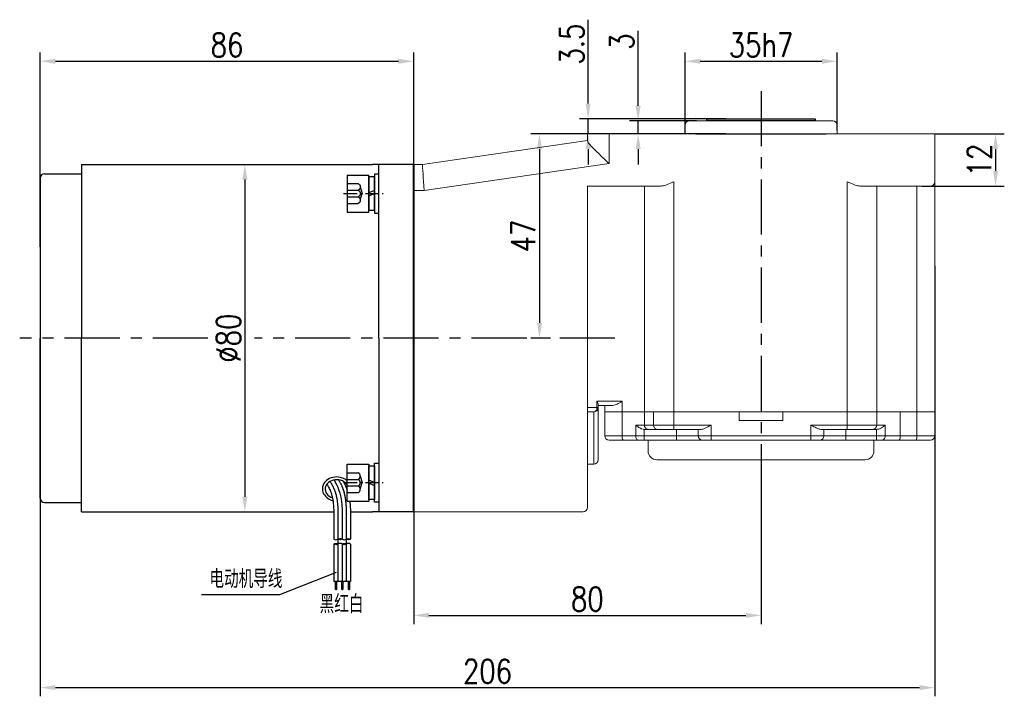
# Model space of a CAD drawing. Header units: inches. Extents: x -739 to 4096, y 9 to 1581.
# Tile 3 of 36: x 990 to 1217, y 352 to 508. Entities that reach past the tile are written whole.
import ezdxf

# ---------------------------------------------------------------- set-up
doc = ezdxf.new("R2010")
doc.units = ezdxf.units.IN
doc.header["$LTSCALE"] = 10
doc.header["$MEASUREMENT"] = 0
doc.linetypes.add('CENTER', pattern=[10.16, 6.35, -1.27, 1.27, -1.27])
doc.linetypes.add('HIDDEN', pattern=[1.905, 1.27, -0.635])
for name, color, linetype in [('1轮廓实线层', 7, 'Continuous'), ('2细线层', 4, 'Continuous'), ('3中心线层', 1, 'CENTER'), ('4虚线层', 6, 'HIDDEN'), ('5剖面线层', 2, 'Continuous'), ('6文字层', 3, 'Continuous'), ('7标注层', 4, 'Continuous')]:
    doc.layers.add(name, color=color, linetype=linetype)
doc.layers.add('图层2', color=4, linetype='Continuous', lineweight=40)
doc.styles.add('PC_TEXTSTYLE', font='isocp.shx', dxfattribs={"width": 0.8, "bigfont": 'HZFS.SHX'})
doc.styles.add('TH_GBDIM', font='romans.shx', dxfattribs={"width": 0.8, "bigfont": 'gbcbig.shx'})
doc.dimstyles.new('TH_GBDIM', dxfattribs={"dimtxt": 3.5, "dimasz": 2.5, "dimexe": 2, "dimexo": 0, "dimgap": 1, "dimtad": 1, "dimdec": 4, "dimdsep": 46, "dimtxsty": 'TH_GBDIM', "dimcen": 0.09, "dimclrd": 4, "dimclre": 4, "dimclrt": 3, "dimadec": 0, "dimazin": 0, "dimtfac": 1, "dimtdec": 4, "dimtmove": 0, "dimatfit": 3, "dimfxl": 1, "dimtzin": 0, "dimarcsym": 0})
pattern_1 = [(45, (914.6998, 228.908), (1.436841, -1.436841), [])]
pattern_2 = [(45, (912.7798, 228.908), (1.436841, -1.436841), [])]

# ---------------------------------------------------------------- blocks, each defined once
blk = doc.blocks.new('*D63')
at = {"layer": '7标注层', "color": 4, "lineweight": -2, "transparency": 16777216}
for p, q in [((1160.8, 400.61), (1160.8, 368.87)), ((1080.8, 394.69), (1080.8, 368.87)), ((1084.3, 370.87), (1157.3, 370.87))]:
    blk.add_line(p, q, dxfattribs=at)
at = {"layer": '7标注层', "color": 4, "transparency": 16777216}
for points in [[(1084.3, 371.46), (1084.3, 370.29), (1080.8, 370.87)], [(1157.3, 371.46), (1157.3, 370.29), (1160.8, 370.87)]]:
    blk.add_solid(points, dxfattribs=at)
at = {"layer": 'Defpoints', "color": 0, "transparency": 16777216}
for p in [(1160.8, 400.61), (1080.8, 394.69), (1160.8, 370.87)]:
    blk.add_point(p, dxfattribs=at)
at = {"layer": '7标注层', "color": 3, "transparency": 16777216, "insert": (1120.8, 374.62), "char_height": 5.5, "attachment_point": 5, "style": 'TH_GBDIM'}
blk.add_mtext('80', dxfattribs=at)
blk = doc.blocks.new('*D64')
at = {"layer": '7标注层', "color": 4, "lineweight": -2, "transparency": 16777216}
for p, q in [((1120.8, 481.69), (1107.79, 481.69)), ((1109.79, 478.19), (1109.79, 438.19)), ((1112.33, 434.69), (1107.79, 434.69))]:
    blk.add_line(p, q, dxfattribs=at)
at = {"layer": '7标注层', "color": 4, "transparency": 16777216}
for points in [[(1109.21, 478.19), (1110.37, 478.19), (1109.79, 481.69)], [(1109.21, 438.19), (1110.37, 438.19), (1109.79, 434.69)]]:
    blk.add_solid(points, dxfattribs=at)
at = {"layer": 'Defpoints', "color": 0, "transparency": 16777216}
for p in [(1120.8, 481.69), (1109.79, 434.69), (1112.33, 434.69)]:
    blk.add_point(p, dxfattribs=at)
at = {"layer": '7标注层', "color": 3, "transparency": 16777216, "insert": (1106.04, 458.19), "char_height": 5.5, "attachment_point": 5, "rotation": 90, "style": 'TH_GBDIM'}
blk.add_mtext('{47}{}{}', dxfattribs=at)
blk = doc.blocks.new('*D65')
at = {"layer": '7标注层', "color": 4, "lineweight": -2, "transparency": 16777216}
for p, q in [((1200.8, 481.69), (1216.82, 481.69)), ((1214.82, 478.19), (1214.82, 473.19)), ((1197.8, 469.69), (1216.82, 469.69))]:
    blk.add_line(p, q, dxfattribs=at)
at = {"layer": '7标注层', "color": 4, "transparency": 16777216}
for points in [[(1214.24, 478.19), (1215.4, 478.19), (1214.82, 481.69)], [(1214.24, 473.19), (1215.4, 473.19), (1214.82, 469.69)]]:
    blk.add_solid(points, dxfattribs=at)
at = {"layer": 'Defpoints', "color": 0, "transparency": 16777216}
for p in [(1200.8, 481.69), (1197.8, 469.69), (1214.82, 469.69)]:
    blk.add_point(p, dxfattribs=at)
at = {"layer": '7标注层', "color": 3, "transparency": 16777216, "insert": (1211.07, 475.69), "char_height": 5.5, "attachment_point": 5, "rotation": 90, "style": 'TH_GBDIM'}
blk.add_mtext('{12}{}{}', dxfattribs=at)
blk = doc.blocks.new('*D66')
at = {"layer": '7标注层', "color": 4, "lineweight": -2, "transparency": 16777216}
for p, q in [((1132.49, 488.19), (1132.49, 505.41)), ((1145.91, 484.69), (1130.49, 484.69)), ((1132.49, 481.69), (1132.49, 484.69)), ((1148.3, 481.69), (1130.49, 481.69)), ((1132.49, 478.19), (1132.49, 474.69))]:
    blk.add_line(p, q, dxfattribs=at)
at = {"layer": '7标注层', "color": 4, "transparency": 16777216}
for points in [[(1131.91, 488.19), (1133.08, 488.19), (1132.49, 484.69)], [(1131.91, 478.19), (1133.08, 478.19), (1132.49, 481.69)]]:
    blk.add_solid(points, dxfattribs=at)
at = {"layer": 'Defpoints', "color": 0, "transparency": 16777216}
for p in [(1132.49, 484.69), (1145.91, 484.69), (1148.3, 481.69)]:
    blk.add_point(p, dxfattribs=at)
at = {"layer": '7标注层', "color": 3, "transparency": 16777216, "insert": (1128.74, 502.95), "char_height": 5.5, "attachment_point": 5, "rotation": 90, "style": 'TH_GBDIM'}
blk.add_mtext('3', dxfattribs=at)
blk = doc.blocks.new('*D67')
at = {"layer": '7标注层', "color": 4, "lineweight": -2, "transparency": 16777216}
for p, q in [((1143.3, 481.69), (1143.3, 500.42)), ((1178.3, 482.51), (1178.3, 500.42)), ((1146.8, 498.42), (1174.8, 498.42))]:
    blk.add_line(p, q, dxfattribs=at)
at = {"layer": '7标注层', "color": 4, "transparency": 16777216}
for points in [[(1146.8, 499), (1146.8, 497.83), (1143.3, 498.42)], [(1174.8, 499), (1174.8, 497.83), (1178.3, 498.42)]]:
    blk.add_solid(points, dxfattribs=at)
at = {"layer": 'Defpoints', "color": 0, "transparency": 16777216}
for p in [(1178.3, 498.42), (1143.3, 481.69), (1178.3, 482.51)]:
    blk.add_point(p, dxfattribs=at)
at = {"layer": '7标注层', "color": 3, "transparency": 16777216, "insert": (1160.8, 502.17), "char_height": 5.5, "attachment_point": 5, "style": 'TH_GBDIM'}
blk.add_mtext('\\A1;35h7', dxfattribs=at)
blk = doc.blocks.new('*D68')
at = {"layer": '7标注层', "color": 4, "lineweight": -2, "transparency": 16777216}
for p, q in [((1120.98, 488.69), (1120.98, 507.99)), ((1152.71, 485.19), (1118.98, 485.19)), ((1120.98, 481.69), (1120.98, 485.19)), ((1152.71, 481.69), (1118.98, 481.69)), ((1120.98, 478.19), (1120.98, 474.69))]:
    blk.add_line(p, q, dxfattribs=at)
at = {"layer": '7标注层', "color": 4, "transparency": 16777216}
for points in [[(1120.4, 488.69), (1121.57, 488.69), (1120.98, 485.19)], [(1120.4, 478.19), (1121.57, 478.19), (1120.98, 481.69)]]:
    blk.add_solid(points, dxfattribs=at)
at = {"layer": 'Defpoints', "color": 0, "transparency": 16777216}
for p in [(1152.71, 485.19), (1120.98, 481.69), (1152.71, 481.69)]:
    blk.add_point(p, dxfattribs=at)
at = {"layer": '7标注层', "color": 3, "transparency": 16777216, "insert": (1117.23, 502.38), "char_height": 5.5, "attachment_point": 5, "rotation": 90, "style": 'TH_GBDIM'}
blk.add_mtext('3.5', dxfattribs=at)
blk = doc.blocks.new('*D59')
at = {"layer": '7标注层', "color": 4, "lineweight": -2, "transparency": 16777216}
for p, q in [((994.8, 455.69), (994.8, 500.42)), ((1080.8, 474.69), (1080.8, 500.42)), ((998.3, 498.42), (1077.3, 498.42))]:
    blk.add_line(p, q, dxfattribs=at)
at = {"layer": '7标注层', "color": 4, "transparency": 16777216}
for points in [[(998.3, 499), (998.3, 497.83), (994.8, 498.42)], [(1077.3, 499), (1077.3, 497.83), (1080.8, 498.42)]]:
    blk.add_solid(points, dxfattribs=at)
at = {"layer": 'Defpoints', "color": 0, "transparency": 16777216}
for p in [(1080.8, 498.42), (1080.8, 474.69), (994.8, 455.69)]:
    blk.add_point(p, dxfattribs=at)
at = {"layer": '7标注层', "color": 3, "transparency": 16777216, "insert": (1037.8, 502.17), "char_height": 5.5, "attachment_point": 5, "style": 'TH_GBDIM'}
blk.add_mtext('86', dxfattribs=at)
blk = doc.blocks.new('*D60')
at = {"layer": '7标注层', "color": 4, "lineweight": -2, "transparency": 16777216}
for p, q in [((1035.8, 474.69), (1043.92, 474.69)), ((1041.92, 471.19), (1041.92, 398.19)), ((1035.8, 394.69), (1043.92, 394.69))]:
    blk.add_line(p, q, dxfattribs=at)
at = {"layer": '7标注层', "color": 4, "transparency": 16777216}
for points in [[(1041.34, 471.19), (1042.51, 471.19), (1041.92, 474.69)], [(1041.34, 398.19), (1042.51, 398.19), (1041.92, 394.69)]]:
    blk.add_solid(points, dxfattribs=at)
at = {"layer": 'Defpoints', "color": 0, "transparency": 16777216}
for p in [(1035.8, 474.69), (1035.8, 394.69), (1041.92, 394.69)]:
    blk.add_point(p, dxfattribs=at)
at = {"layer": '7标注层', "color": 3, "transparency": 16777216, "insert": (1038.17, 434.69), "char_height": 5.5, "attachment_point": 5, "rotation": 90, "style": 'TH_GBDIM'}
blk.add_mtext('{%%c80}{}{}', dxfattribs=at)
blk = doc.blocks.new('*D62')
at = {"layer": '7标注层', "color": 4, "lineweight": -2, "transparency": 16777216}
for p, q in [((994.8, 462.17), (994.8, 352.24)), ((1200.8, 451.35), (1200.8, 352.24)), ((998.3, 354.24), (1197.3, 354.24))]:
    blk.add_line(p, q, dxfattribs=at)
at = {"layer": '7标注层', "color": 4, "transparency": 16777216}
for points in [[(998.3, 354.82), (998.3, 353.66), (994.8, 354.24)], [(1197.3, 354.82), (1197.3, 353.66), (1200.8, 354.24)]]:
    blk.add_solid(points, dxfattribs=at)
at = {"layer": 'Defpoints', "color": 0, "transparency": 16777216}
for p in [(994.8, 462.17), (1200.8, 451.35), (1200.8, 354.24)]:
    blk.add_point(p, dxfattribs=at)
at = {"layer": '7标注层', "color": 3, "transparency": 16777216, "insert": (1097.8, 357.99), "char_height": 5.5, "attachment_point": 5, "style": 'TH_GBDIM'}
blk.add_mtext('206', dxfattribs=at)
blk = doc.blocks.new('GB93_5_0.65_R')
at = {"layer": '1轮廓实线层'}
for p, q in [((3.85, 1.3), (-3.85, 1.3)), ((-3.85, 1.3), (-3.85, 0)), ((-3.85, 0), (3.85, 0)), ((0, 0), (-0.56, 1.3)), ((0.7, 0), (0.14, 1.3)), ((3.85, 0), (3.85, 1.3))]:
    blk.add_line(p, q, dxfattribs=at)
blk = doc.blocks.new('A$C2A8800F1')
at = {"layer": '1轮廓实线层'}
for p, q in [((7, 9.25), (6, 9.25)), ((6, 9.25), (6, 7.4)), ((7, 7.4), (7, 9.25)), ((6, 7.4), (6, 2.1)), ((7, 2.1), (7, 7.4)), ((6, 2.1), (6, 0.25)), ((6, 0.25), (7, 0.25)), ((7, 0.25), (7, 2.1))]:
    blk.add_line(p, q, dxfattribs=at)
at = {"layer": '1轮廓实线层', "rotation": 89.99999999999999}
blk.add_blockref('GB93_5_0.65_R', (6, 4.75), dxfattribs=at)
blk = doc.blocks.new('GB／T70.1M5M8')
at = {"layer": '1轮廓实线层'}
for p, q in [((0, -4.25), (0, 4.25)), ((0, 4.25), (5, 4.25)), ((5, 4.25), (5, -4.25)), ((0, -4.25), (5, -4.25))]:
    blk.add_line(p, q, dxfattribs=at)
at = {"layer": '4虚线层'}
for p, q in [((0, 2.29), (2.5, 2.29)), ((0, 0.76), (2.5, 0.76)), ((3, 1.53), (3.45, 0)), ((3, -1.53), (3.45, 0)), ((0, -0.76), (2.5, -0.76)), ((0, -2.29), (2.5, -2.29))]:
    blk.add_line(p, q, dxfattribs=at)
for centre in [(2.17, 1.53), (2.17, 0), (2.17, -1.53)]:
    blk.add_arc(centre, 0.833, 293.5487, 66.4513, dxfattribs=at)

msp = doc.modelspace()

# ---------------------------------------------------------------- hatches: boundary and pattern name
at = {"layer": '5剖面线层'}
h = msp.add_hatch(dxfattribs=at)
h.set_pattern_fill('ANSI31', color=256, scale=0.64, angle=90, style=0)
h.set_pattern_definition(pattern_2)
edge = h.paths.add_edge_path()
edge.add_spline(control_points=[(1063.362, 388.41), (1063.522, 388.49), (1063.842, 388.65), (1064.162, 388.49), (1064.322, 388.41)], knot_values=[0, 0, 0, 0, 0.5059644, 1.0119289, 1.0119289, 1.0119289, 1.0119289], degree=3, periodic=0)
edge.add_spline(control_points=[(1064.322, 388.41), (1064.162, 388.33), (1063.842, 388.17), (1063.522, 388.33), (1063.362, 388.41)], knot_values=[0, 0, 0, 0, 0.5059644, 1.0119289, 1.0119289, 1.0119289, 1.0119289], degree=3, periodic=0)
h = msp.add_hatch(dxfattribs=at)
h.set_pattern_fill('ANSI31', color=256, scale=0.64, angle=90, style=0)
h.set_pattern_definition(pattern_1)
edge = h.paths.add_edge_path()
edge.add_spline(control_points=[(1065.282, 388.41), (1065.442, 388.49), (1065.762, 388.65), (1066.082, 388.49), (1066.242, 388.41)], knot_values=[0, 0, 0, 0, 0.5059644, 1.0119289, 1.0119289, 1.0119289, 1.0119289], degree=3, periodic=0)
edge.add_spline(control_points=[(1066.242, 388.41), (1066.082, 388.33), (1065.762, 388.17), (1065.442, 388.33), (1065.282, 388.41)], knot_values=[0, 0, 0, 0, 0.5059644, 1.0119289, 1.0119289, 1.0119289, 1.0119289], degree=3, periodic=0)
h = msp.add_hatch(dxfattribs=at)
h.set_pattern_fill('ANSI31', color=256, scale=0.64, angle=90, style=0)
h.set_pattern_definition(pattern_2)
edge = h.paths.add_edge_path()
edge.add_spline(control_points=[(1063.362, 387.29), (1063.202, 387.21), (1062.882, 387.05), (1062.562, 387.21), (1062.402, 387.29)], knot_values=[0, 0, 0, 0, 0.5059644, 1.0119289, 1.0119289, 1.0119289, 1.0119289], degree=3, periodic=0)
edge.add_spline(control_points=[(1062.402, 387.29), (1062.562, 387.37), (1062.882, 387.53), (1063.202, 387.37), (1063.362, 387.29)], knot_values=[0, 0, 0, 0, 0.5059644, 1.0119289, 1.0119289, 1.0119289, 1.0119289], degree=3, periodic=0)
h = msp.add_hatch(dxfattribs=at)
h.set_pattern_fill('ANSI31', color=256, scale=0.64, angle=90, style=0)
h.set_pattern_definition(pattern_1)
edge = h.paths.add_edge_path()
edge.add_spline(control_points=[(1065.282, 387.29), (1065.122, 387.21), (1064.802, 387.05), (1064.482, 387.21), (1064.322, 387.29)], knot_values=[0, 0, 0, 0, 0.5059644, 1.0119289, 1.0119289, 1.0119289, 1.0119289], degree=3, periodic=0)
edge.add_spline(control_points=[(1064.322, 387.29), (1064.482, 387.37), (1064.802, 387.53), (1065.122, 387.37), (1065.282, 387.29)], knot_values=[0, 0, 0, 0, 0.5059644, 1.0119289, 1.0119289, 1.0119289, 1.0119289], degree=3, periodic=0)

# ---------------------------------------------------------------- linework, layer by layer
at = {"color": 4}
msp.add_line((1049.908, 375.618), (1031.9, 375.618), dxfattribs=at)
msp.add_ellipse((1063.05, 399.925), major_axis=(2.645, 0), ratio=0.8210669, start_param=0.3893775, end_param=4.3399555)
msp.add_open_spline([(1065.497, 401.805), (1065.349, 401.946), (1065.186, 402.073), (1064.684, 402.391), (1064.316, 402.543), (1063.369, 402.768), (1062.769, 402.771), (1061.641, 402.515), (1061.114, 402.257), (1060.392, 401.623), (1060.146, 401.299), (1059.841, 400.621), (1059.765, 400.273), (1059.765, 399.925), (1059.765, 399.681), (1059.802, 399.438), (1059.965, 398.909), (1060.627, 397.821), (1062.211, 397.197)], degree=3, knots=[3.8520115, 3.8520115, 3.8520115, 3.8520115, 4.0543722, 4.0543722, 4.4314523, 4.4314523, 4.9815414, 4.9815414, 5.5316305, 5.5316305, 5.9295236, 5.9295236, 6.2831853, 6.2831853, 6.2831853, 6.5312098, 6.5312098, 6.8439632, 6.8439632, 6.8439632, 6.8439632])
at = {"layer": '1轮廓实线层', "color": 115, "linetype": 'Continuous', "lineweight": 15}
msp.add_line((1145.8, 485.691), (1145.796, 485.691), dxfattribs=at)
at = {"layer": '1轮廓实线层', "color": 7, "linetype": 'Continuous', "lineweight": 15}
for p, q in [((1143.296, 483.691), (1143.296, 481.691)), ((1144.296, 484.691), (1177.296, 484.691)), ((1178.296, 481.691), (1178.296, 483.692)), ((1120.797, 480.106), (1120.797, 481.691)), ((1120.797, 481.691), (1125.796, 481.691)), ((1125.796, 481.691), (1125.796, 474.852)), ((1125.796, 481.691), (1195.796, 481.691)), ((1195.796, 481.691), (1200.796, 481.691)), ((1200.796, 481.691), (1200.796, 470.691)), ((1082.797, 474.691), (1120.797, 480.191)), ((1080.797, 474.691), (1082.797, 474.691)), ((1125.796, 474.852), (1083.229, 468.691)), ((1137.726, 469.691), (1120.797, 469.691)), ((1120.797, 469.691), (1120.797, 400.691)), ((1133.92, 469.691), (1133.92, 417.691)), ((1140.726, 470.691), (1140.726, 417.691)), ((1180.617, 417.691), (1180.617, 470.691)), ((1195.796, 469.691), (1183.617, 469.691)), ((1187.452, 469.691), (1187.452, 417.691)), ((1199.796, 469.691), (1195.796, 469.691)), ((1196.664, 417.691), (1196.664, 469.691)), ((1200.796, 470.691), (1200.796, 417.691)), ((1083.229, 468.691), (1080.797, 468.691)), ((1122.975, 418.691), (1122.975, 420.191)), ((1122.975, 420.191), (1128.847, 420.191)), ((1128.847, 420.191), (1128.847, 417.691)), ((1120.797, 418.691), (1122.975, 418.691)), ((1122.297, 417.691), (1120.797, 417.691)), ((1122.297, 405.691), (1122.297, 417.691)), ((1123.296, 418.691), (1122.975, 418.691)), ((1123.296, 419.423), (1123.296, 418.691)), ((1126.601, 419.191), (1123.296, 419.191)), ((1123.296, 418.691), (1123.296, 406.691)), ((1124.796, 417.691), (1124.796, 419.191)), ((1124.796, 412.191), (1124.796, 417.691)), ((1124.796, 417.691), (1128.847, 417.691)), ((1128.847, 417.691), (1128.847, 412.191)), ((1128.847, 417.691), (1133.92, 417.691)), ((1133.92, 417.691), (1133.92, 414.691)), ((1133.92, 417.691), (1136.028, 417.691)), ((1136.028, 414.691), (1136.028, 417.691)), ((1136.028, 417.691), (1140.726, 417.691)), ((1140.726, 417.691), (1140.726, 414.691)), ((1140.726, 417.691), (1155.796, 417.691)), ((1140.726, 417.691), (1180.617, 417.691)), ((1155.796, 415.691), (1155.796, 417.691)), ((1165.796, 417.691), (1165.796, 415.691)), ((1165.796, 417.691), (1180.617, 417.691)), ((1180.617, 414.691), (1180.617, 417.691)), ((1180.617, 417.691), (1185.316, 417.691)), ((1185.316, 417.691), (1187.452, 417.691)), ((1187.452, 417.691), (1187.452, 414.691)), ((1187.452, 417.691), (1192.814, 417.691)), ((1192.814, 417.691), (1192.814, 412.191)), ((1192.814, 417.691), (1196.664, 417.691)), ((1196.664, 412.191), (1196.664, 417.691)), ((1196.664, 417.691), (1200.796, 417.691)), ((1200.796, 417.691), (1200.796, 412.191)), ((1155.796, 415.691), (1165.796, 415.691)), ((1131.93, 414.691), (1133.92, 414.691)), ((1131.93, 412.191), (1131.93, 414.691)), ((1133.921, 413.691), (1133.866, 413.692)), ((1133.866, 413.692), (1133.866, 412.191)), ((1133.92, 414.691), (1136.028, 414.691)), ((1134.86, 413.691), (1133.921, 413.691)), ((1136.967, 413.691), (1134.86, 413.691)), ((1136.028, 414.691), (1140.726, 414.691)), ((1140.726, 413.691), (1136.967, 413.691)), ((1140.726, 414.691), (1149.296, 414.691)), ((1140.726, 413.691), (1140.726, 414.691)), ((1147.06, 413.691), (1140.726, 413.691)), ((1141.296, 413.691), (1141.296, 412.191)), ((1146.296, 412.191), (1146.296, 413.691)), ((1149.296, 414.691), (1149.296, 412.191)), ((1172.296, 414.691), (1180.617, 414.691)), ((1172.296, 412.191), (1172.296, 414.691)), ((1180.617, 413.691), (1174.532, 413.691)), ((1175.296, 413.691), (1175.296, 412.191)), ((1180.296, 413.691), (1180.296, 412.191)), ((1180.617, 414.691), (1185.316, 414.691)), ((1180.617, 414.691), (1180.617, 413.691)), ((1184.376, 413.691), (1180.617, 413.691)), ((1186.512, 413.691), (1184.376, 413.691)), ((1185.316, 414.691), (1187.452, 414.691)), ((1187.388, 413.691), (1186.512, 413.691)), ((1187.369, 412.191), (1187.369, 413.691)), ((1187.452, 414.691), (1189.368, 414.691)), ((1189.368, 414.691), (1189.368, 412.191)), ((1124.796, 412.191), (1128.847, 412.191)), ((1129.037, 411.191), (1125.796, 411.191)), ((1128.847, 412.191), (1131.93, 412.191)), ((1132.575, 411.191), (1129.037, 411.191)), ((1131.93, 412.191), (1133.866, 412.191)), ((1133.866, 411.191), (1132.575, 411.191)), ((1133.866, 412.191), (1141.296, 412.191)), ((1133.866, 412.191), (1133.866, 411.191)), ((1141.296, 411.191), (1133.866, 411.191)), ((1134.796, 411.191), (1134.796, 408.691)), ((1141.296, 412.191), (1146.296, 412.191)), ((1141.296, 412.191), (1141.296, 411.191)), ((1147.296, 411.191), (1141.296, 411.191)), ((1146.296, 412.191), (1149.296, 412.191)), ((1149.296, 411.191), (1147.296, 411.191)), ((1149.296, 412.191), (1172.296, 412.191)), ((1149.296, 412.191), (1149.296, 411.191)), ((1172.296, 411.191), (1149.296, 411.191)), ((1172.296, 411.191), (1172.296, 412.191)), ((1172.296, 412.191), (1175.296, 412.191)), ((1174.296, 411.191), (1172.296, 411.191)), ((1180.296, 411.191), (1174.296, 411.191)), ((1175.296, 412.191), (1180.296, 412.191)), ((1180.296, 411.191), (1180.296, 412.191)), ((1180.296, 412.191), (1187.369, 412.191)), ((1187.369, 411.191), (1180.296, 411.191)), ((1186.796, 408.691), (1186.796, 411.191)), ((1187.369, 412.191), (1189.368, 412.191)), ((1187.369, 411.191), (1187.369, 412.191)), ((1188.702, 411.191), (1187.369, 411.191)), ((1192.641, 411.191), (1188.702, 411.191)), ((1189.368, 412.191), (1192.814, 412.191)), ((1196.49, 411.191), (1192.641, 411.191)), ((1192.814, 412.191), (1196.664, 412.191)), ((1199.796, 411.191), (1196.49, 411.191)), ((1196.664, 412.191), (1200.796, 412.191)), ((1184.796, 406.691), (1136.796, 406.691)), ((1122.297, 405.691), (1120.797, 405.691)), ((1120.797, 400.691), (1120.797, 395.691)), ((1119.797, 394.691), (1080.797, 394.691))]:
    msp.add_line(p, q, dxfattribs=at)
at = {"layer": '1轮廓实线层'}
for p, q in [((1148.296, 484.691), (1148.296, 485.191)), ((1148.296, 485.191), (1173.296, 485.191)), ((1173.296, 484.691), (1148.296, 484.691)), ((1173.296, 485.191), (1173.296, 484.691)), ((1145.796, 481.691), (1175.796, 481.691)), ((1004.297, 474.691), (1004.297, 434.691)), ((1004.297, 474.691), (1004.297, 434.691)), ((1080.797, 474.691), (1071.297, 474.691)), ((1072.797, 434.691), (1072.797, 474.691)), ((1072.797, 434.691), (1072.797, 474.691)), ((994.797, 471.541), (994.797, 434.691)), ((994.797, 397.841), (994.797, 434.691)), ((1004.297, 394.691), (1004.297, 434.691)), ((1004.297, 394.691), (1004.297, 434.691)), ((1072.797, 434.691), (1072.797, 394.691)), ((1080.797, 394.691), (1071.297, 394.691)), ((1080.797, 394.691), (1071.297, 394.691)), ((1062.402, 392.376), (1062.402, 388.41)), ((1064.322, 392.376), (1064.322, 388.41)), ((1066.242, 392.376), (1066.242, 388.41)), ((1062.402, 387.29), (1062.402, 378.641)), ((1064.322, 387.29), (1064.322, 378.641)), ((1066.242, 387.29), (1066.242, 378.641)), ((1066.242, 378.641), (1062.402, 378.641)), ((1062.689, 378.641), (1062.689, 376.829)), ((1063.009, 378.641), (1063.009, 376.829)), ((1064.17, 378.641), (1064.17, 376.829)), ((1064.517, 378.641), (1064.517, 376.829)), ((1065.72, 378.641), (1065.72, 376.829)), ((1066.04, 378.641), (1066.04, 376.829))]:
    msp.add_line(p, q, dxfattribs=at)
at = {"layer": '1轮廓实线层', "color": 7, "linetype": 'Continuous', "lineweight": 15, "flags": 128}
for points in [[(1082.797, 474.691), (1082.803, 474.599), (1082.823, 474.329), (1082.855, 473.887), (1082.898, 473.287), (1082.951, 472.547), (1083.013, 471.691), (1083.081, 470.743), (1083.154, 469.733), (1083.229, 468.691)], [(1131.93, 412.191), (1131.942, 411.996), (1131.979, 411.808), (1132.039, 411.636), (1132.119, 411.484), (1132.217, 411.36), (1132.328, 411.267), (1132.449, 411.21), (1132.575, 411.191)]]:
    msp.add_lwpolyline(points, dxfattribs=at)
at = {"layer": '1轮廓实线层', "color": 7, "linetype": 'Continuous', "lineweight": 15}
for centre, radius, start, end in [((1144.296, 483.691), 1, 90, 180), ((1177.296, 483.691), 1, 0, 90), ((1199.796, 470.691), 1, 270, 0), ((1122.097, 418.556), 0.888, 282.96715, 8.75181), ((1122.297, 418.691), 1, 270, 0), ((1134.891, 414.662), 0.971, 178.27456, 268.1638), ((1136.999, 414.662), 0.971, 178.2746, 268.16376), ((1186.481, 414.662), 0.971, 271.83631, 1.72552), ((1125.796, 412.191), 1, 180, 270), ((1130.306, 411.95), 1.479, 170.62172, 210.8799), ((1147.296, 412.191), 1, 180, 270), ((1174.296, 412.191), 1, 270, 0), ((1188.493, 412.052), 0.886, 283.63506, 9.03328), ((1191.245, 411.949), 1.588, 331.51786, 8.77971), ((1195.094, 411.949), 1.589, 331.51849, 8.77908), ((1199.796, 412.191), 1, 270, 0), ((1136.796, 408.691), 2, 180, 270), ((1184.796, 408.691), 2, 270, 0), ((1122.297, 406.691), 1, 270, 0), ((1119.797, 395.691), 1, 270, 0)]:
    msp.add_arc(centre, radius, start, end, dxfattribs=at)
at = {"layer": '1轮廓实线层'}
for centre, start, end in [((995.797, 471.541), 90, 180), ((995.797, 397.841), 180, 270)]:
    msp.add_arc(centre, 1, start, end, dxfattribs=at)
at = {"layer": '1轮廓实线层', "color": 7, "linetype": 'Continuous', "lineweight": 15}
for points, knots in [([(1125.796, 474.852), (1125.793, 474.855), (1125.463, 475.173), (1124.793, 475.818), (1123.802, 476.777), (1122.924, 477.639), (1122.183, 478.384), (1121.525, 479.075), (1120.937, 479.741), (1120.844, 479.984), (1120.797, 480.106)], [0, 0, 0, 0, 0.0016274, 0.1435129, 0.2910808, 0.4426062, 0.5569336, 0.6742378, 0.8367196, 1, 1, 1, 1]), ([(1140.726, 470.691), (1140.722, 470.689), (1140.444, 470.564), (1139.702, 470.237), (1138.673, 469.802), (1137.987, 469.721), (1137.726, 469.691)], [0, 0, 0, 0, 0.0041816, 0.2699415, 0.7228421, 1, 1, 1, 1]), ([(1183.617, 469.691), (1183.356, 469.721), (1182.67, 469.802), (1181.642, 470.237), (1180.899, 470.564), (1180.621, 470.689), (1180.617, 470.691)], [0, 0, 0, 0, 0.2771575, 0.7300585, 0.9958189, 1, 1, 1, 1]), ([(1123.296, 419.423), (1123.279, 419.527), (1123.242, 419.757), (1123.079, 420.039), (1122.976, 420.19), (1122.975, 420.191)], [0, 0, 0, 0, 0.4522733, 0.9943778, 1, 1, 1, 1]), ([(1128.847, 420.191), (1128.844, 420.189), (1128.616, 420.052), (1128.055, 419.716), (1127.297, 419.288), (1126.788, 419.217), (1126.601, 419.191)], [0, 0, 0, 0, 0.0039338, 0.2968827, 0.7420332, 1, 1, 1, 1]), ([(1133.866, 413.692), (1133.698, 413.715), (1133.264, 413.774), (1132.585, 414.143), (1132.151, 414.49), (1131.932, 414.689), (1131.93, 414.691)], [0, 0, 0, 0, 0.2155191, 0.5542573, 0.9961242, 1, 1, 1, 1]), ([(1149.296, 414.691), (1149.293, 414.689), (1149.236, 414.656), (1148.834, 414.424), (1148.194, 414.064), (1147.495, 413.743), (1147.179, 413.705), (1147.06, 413.691)], [0, 0, 0, 0, 0.00400856, 0.07249537, 0.50897763, 0.81504259, 1, 1, 1, 1]), ([(1174.532, 413.691), (1174.413, 413.705), (1174.097, 413.743), (1173.398, 414.064), (1172.758, 414.424), (1172.356, 414.656), (1172.299, 414.689), (1172.296, 414.691)], [0, 0, 0, 0, 0.1849577, 0.4910232, 0.9275046, 0.9959923, 1, 1, 1, 1]), ([(1189.368, 414.691), (1189.366, 414.689), (1189.132, 414.473), (1188.686, 414.115), (1187.982, 413.753), (1187.557, 413.709), (1187.388, 413.691)], [0, 0, 0, 0, 0.0037974, 0.4727625, 0.7897273, 1, 1, 1, 1])]:
    msp.add_open_spline(points, degree=3, knots=knots, dxfattribs=at)
at = {"layer": '1轮廓实线层'}
for points, degree in [([(1004.297, 474.691), (1067.303, 474.691)], 1), ([(1067.303, 474.691), (1071.297, 474.691)], 1), ([(995.797, 472.541), (1004.297, 472.541)], 1), ([(1064.641, 401.66), (1065.006, 401.018), (1065.285, 400.338), (1065.497, 399.695)], 3), ([(995.797, 396.841), (1004.297, 396.841)], 1), ([(1004.297, 394.691), (1062.398, 394.691)], 1), ([(1064.319, 394.691), (1064.322, 394.691)], 1), ([(1066.24, 394.691), (1067.303, 394.691)], 1), ([(1066.24, 394.691), (1067.303, 394.691)], 1), ([(1067.303, 394.691), (1071.297, 394.691)], 1)]:
    msp.add_open_spline(points, degree=degree, dxfattribs=at)
for points, knots in [([(1062.463, 402.043), (1062.98, 401.143), (1064.373, 398.301), (1064.344, 394.974), (1064.322, 392.376)], [6.3976843, 6.3976843, 6.3976843, 6.3976843, 9.7079115, 21.4886171, 21.4886171, 21.4886171, 21.4886171]), ([(1060.778, 401.038), (1060.914, 400.882), (1060.978, 400.771), (1061.23, 400.323), (1061.399, 399.988), (1061.658, 399.388), (1061.756, 399.127), (1061.928, 398.581), (1062.002, 398.298), (1062.192, 397.421), (1062.276, 396.798), (1062.381, 395.486), (1062.401, 394.798), (1062.411, 393.535), (1062.407, 392.969), (1062.402, 392.392)], [5.9841875, 5.9841875, 5.9841875, 5.9841875, 6.6664417, 6.6664417, 8.7718044, 8.7718044, 10.4554113, 10.4554113, 12.1390182, 12.1390182, 15.506232, 15.506232, 18.8734458, 18.8734458, 21.4886171, 21.4886171, 21.4886171, 21.4886171]), ([(1066.082, 397.167), (1066.102, 397.021), (1066.115, 396.906), (1066.261, 395.396), (1066.255, 393.988), (1066.243, 392.541), (1066.242, 392.45), (1066.241, 392.359)], [14.6261166, 14.6261166, 14.6261166, 14.6261166, 14.9654114, 14.9654114, 21.0765947, 21.0765947, 21.4886171, 21.4886171, 21.4886171, 21.4886171])]:
    msp.add_open_spline(points, degree=3, knots=knots, dxfattribs=at)
for points in [[(1062.402, 388.41), (1062.882, 388.25), (1063.362, 388.41)], [(1063.362, 388.41), (1063.842, 388.57), (1064.322, 388.41)], [(1064.322, 388.41), (1063.842, 388.25), (1063.362, 388.41)], [(1064.322, 388.41), (1064.802, 388.25), (1065.282, 388.41)], [(1065.282, 388.41), (1065.762, 388.57), (1066.242, 388.41)], [(1066.242, 388.41), (1065.762, 388.25), (1065.282, 388.41)], [(1062.402, 387.29), (1062.882, 387.45), (1063.362, 387.29)], [(1063.362, 387.29), (1062.882, 387.13), (1062.402, 387.29)], [(1064.322, 387.29), (1063.842, 387.45), (1063.362, 387.29)], [(1064.322, 387.29), (1064.802, 387.45), (1065.282, 387.29)], [(1065.282, 387.29), (1064.802, 387.13), (1064.322, 387.29)], [(1066.242, 387.29), (1065.762, 387.45), (1065.282, 387.29)]]:
    msp.add_spline(points, degree=3, dxfattribs=at)
at = {"layer": '2细线层'}
for points in [[(1062.689, 376.829), (1062.841, 376.862), (1062.982, 376.798), (1063.009, 376.829)], [(1064.17, 376.829), (1064.349, 376.862), (1064.489, 376.798), (1064.517, 376.829)], [(1065.72, 376.829), (1065.872, 376.862), (1066.012, 376.798), (1066.04, 376.829)]]:
    msp.add_spline(points, degree=3, dxfattribs=at)
at = {"layer": '3中心线层', "ltscale": 0.2}
for p, q in [((1160.796, 491.55), (1160.796, 400.608)), ((1033.428, 434.691), (990.067, 434.691)), ((1127.163, 434.691), (1044.18, 434.691))]:
    msp.add_line(p, q, dxfattribs=at)
at = {"layer": '3中心线层', "ltscale": 0.05}
for p, q in [((1064.624, 467.965), (1073.808, 467.965)), ((1064.624, 401.417), (1073.808, 401.417))]:
    msp.add_line(p, q, dxfattribs=at)
at = {"layer": '3中心线层'}
for p, q in [((1063.362, 392.376), (1063.362, 388.41)), ((1065.282, 392.376), (1065.282, 388.41)), ((1063.362, 388.41), (1063.362, 378.641)), ((1065.282, 388.41), (1065.282, 378.641))]:
    msp.add_line(p, q, dxfattribs=at)
for points, knots in [([(1061.542, 401.71), (1061.805, 401.265), (1061.969, 400.975), (1062.35, 400.23), (1062.545, 399.777), (1062.783, 399.072), (1062.853, 398.832), (1062.977, 398.341), (1063.032, 398.09), (1063.202, 397.167), (1063.276, 396.468), (1063.36, 395.028), (1063.37, 394.287), (1063.368, 393.152), (1063.365, 392.769), (1063.362, 392.384)], [5.8469386, 5.8469386, 5.8469386, 5.8469386, 7.5315901, 7.5315901, 10.1458814, 10.1458814, 11.4683917, 11.4683917, 12.790902, 12.790902, 16.2669826, 16.2669826, 19.7430632, 19.7430632, 21.4886171, 21.4886171, 21.4886171, 21.4886171]), ([(1063.495, 402.066), (1063.98, 401.268), (1064.184, 400.83), (1064.455, 400.125), (1064.543, 399.871), (1064.699, 399.359), (1064.768, 399.102), (1064.95, 398.326), (1065.04, 397.803), (1065.247, 396.166), (1065.284, 395.042), (1065.291, 393.405), (1065.286, 392.884), (1065.282, 392.367)], [7.3040811, 7.3040811, 7.3040811, 7.3040811, 9.4389375, 9.4389375, 10.6170295, 10.6170295, 11.7951215, 11.7951215, 14.1513055, 14.1513055, 19.1468511, 19.1468511, 21.4886171, 21.4886171, 21.4886171, 21.4886171])]:
    msp.add_open_spline(points, degree=3, knots=knots, dxfattribs=at)
at = {"layer": '7标注层'}
msp.add_lwpolyline([(1062.953, 380.767), (1049.908, 375.618)], dxfattribs=at)
at = {"layer": '图层2', "color": 0}
msp.add_line((1080.797, 474.691), (1080.797, 394.691), dxfattribs=at)

# ---------------------------------------------------------------- block references
at = {"layer": '1轮廓实线层', "xscale": -1, "rotation": 180}
for name, p in [('GB／T70.1M5M8', (1065.497, 467.965)), ('A$C2A8800F1', (1065.797, 406.167))]:
    msp.add_blockref(name, p, dxfattribs=at)
at = {"layer": '1轮廓实线层'}
for name, p in [('A$C2A8800F1', (1065.797, 463.215)), ('A$C2A8800F1', (1065.797, 463.215)), ('GB／T70.1M5M8', (1065.497, 401.417))]:
    msp.add_blockref(name, p, dxfattribs=at)

# ---------------------------------------------------------------- texts
at = {"layer": '6文字层', "insert": (1050.574, 381.346), "char_height": 4.2, "width": 19.03537, "attachment_point": 3, "style": 'PC_TEXTSTYLE'}
msp.add_mtext('{\\C3;电动机导线}', dxfattribs=at)
at = {"layer": '6文字层', "color": 7, "insert": (1059.148, 375.565), "char_height": 4.2, "width": 11.6689, "attachment_point": 1, "style": 'PC_TEXTSTYLE'}
msp.add_mtext('{\\C3;黑红白}', dxfattribs=at)

# ---------------------------------------------------------------- dimensions: what is measured, and where the dimension line sits
at = {"layer": '7标注层'}
for base, p1, p2, picture, middle in [((1120.983, 481.691), (1152.711, 485.191), (1152.711, 481.691), '*D68', (1120.983, 502.381)), ((1132.494, 484.691), (1148.296, 481.691), (1145.91, 484.691), '*D66', (1132.494, 502.945))]:
    dim = msp.add_linear_dim(base=base, p1=p1, p2=p2, angle=90, dimstyle='TH_GBDIM', override={"dimtxt": 5.5, "dimasz": 3.5, "dimdec": 1, "dimadec": 1}, dxfattribs=at)
    dim.commit()
    dim.dimension.update_dxf_attribs({"geometry": picture, "text_midpoint": middle, "dimtype": 160})
for base, p1, p2, picture, middle in [((1080.797, 498.416), (994.797, 455.691), (1080.797, 474.691), '*D59', (1037.797, 498.416)), ((1200.796, 354.239), (994.797, 462.174), (1200.796, 451.351), '*D62', (1097.796, 354.239)), ((1160.796, 370.873), (1080.797, 394.691), (1160.796, 400.608), '*D63', (1120.797, 370.873))]:
    dim = msp.add_linear_dim(base=base, p1=p1, p2=p2, dimstyle='TH_GBDIM', override={"dimtxt": 5.5, "dimasz": 3.5, "dimgap": 1, "dimtad": 1, "dimjust": 0, "dimdec": 1, "dimlfac": 1, "dimse1": 0, "dimse2": 0, "dimsd1": 0, "dimsd2": 0, "dimadec": 1}, dxfattribs=at)
    dim.commit()
    dim.dimension.update_dxf_attribs({"geometry": picture, "text_midpoint": middle, "dimtype": 160})
dim = msp.add_linear_dim(base=(1178.296, 498.416), p1=(1143.296, 481.691), p2=(1178.296, 482.513), text='\\A1;<>h7', dimstyle='TH_GBDIM', override={"dimtxt": 5.5, "dimasz": 3.5, "dimgap": 1, "dimtad": 1, "dimjust": 0, "dimdec": 1, "dimlfac": 1, "dimse1": 0, "dimse2": 0, "dimsd1": 0, "dimsd2": 0, "dimadec": 1}, dxfattribs=at)
dim.commit()
dim.dimension.update_dxf_attribs({"geometry": '*D67', "text_midpoint": (1160.796, 498.416), "dimtype": 160})
for base, p1, p2, text, picture, middle in [((1109.79, 434.691), (1120.797, 481.691), (1112.325, 434.691), '{<>}{}{}', '*D64', (1106.04, 458.191)), ((1214.82, 469.691), (1200.796, 481.691), (1197.796, 469.691), '{<>}{}{}', '*D65', (1211.07, 475.691)), ((1041.922, 394.691), (1035.8, 474.691), (1035.8, 394.691), '{%%c<>}{}{}', '*D60', (1038.172, 434.691))]:
    dim = msp.add_linear_dim(base=base, p1=p1, p2=p2, angle=90, text=text, dimstyle='TH_GBDIM', override={"dimtxt": 5.5, "dimasz": 3.5, "dimdec": 1, "dimadec": 1}, dxfattribs=at)
    dim.commit()
    dim.dimension.update_dxf_attribs({"geometry": picture, "text_midpoint": middle})

doc.saveas('drawing.dxf')
